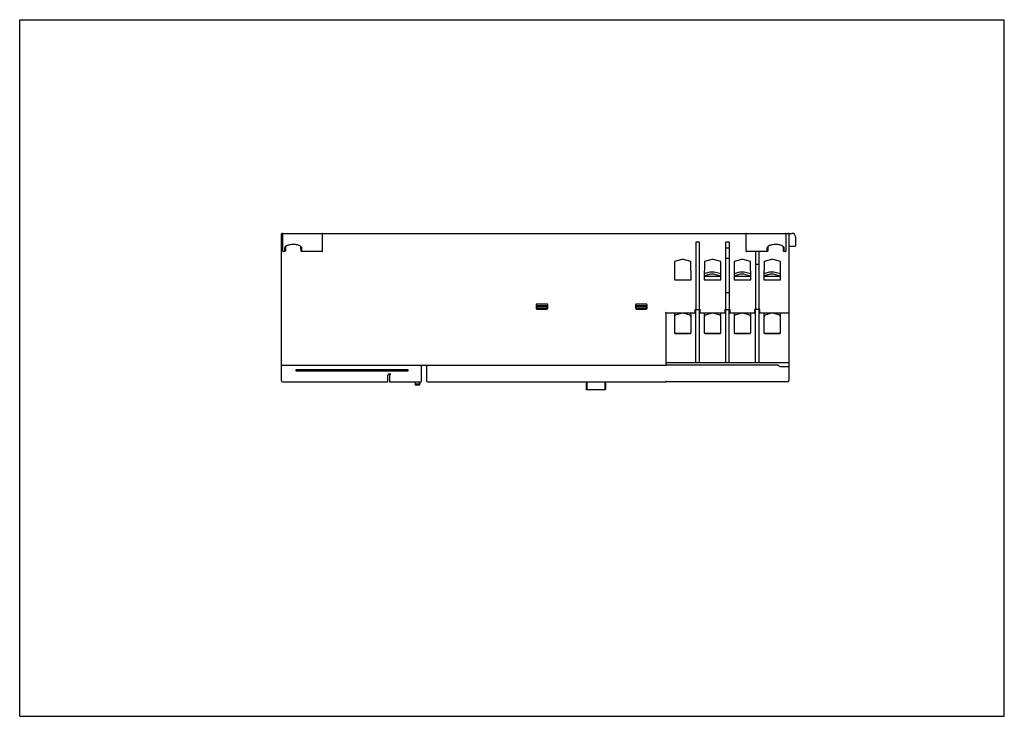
# Model space of a CAD drawing. Header units: millimetres. Extents: x 0 to 297, y 0 to 210.
import ezdxf

# ---------------------------------------------------------------- set-up
doc = ezdxf.new("R2010")
doc.units = ezdxf.units.MM
doc.header["$LTSCALE"] = 16.335
doc.layers.get('0').update_dxf_attribs({"linetype": 'CONTINUOUS'})

msp = doc.modelspace()

# ---------------------------------------------------------------- linework, layer by layer
at = {"color": 7, "linetype": 'Continuous'}
for p, q in [((0, 0), (0, 210)), ((0, 210), (297, 210)), ((297, 0), (297, 210)), ((79.15, 145.59), (233, 145.59)), ((79, 101.09), (79, 145.44)), ((79.35, 140.25), (79.35, 145.44)), ((91.35, 140.25), (91.35, 145.44)), ((205.01, 142.91), (203.99, 142.91)), ((203.99, 142.91), (203.99, 125.34)), ((205.01, 125.34), (205.01, 142.91)), ((214.03, 142.91), (212.97, 142.91)), ((213.01, 122.59), (212.97, 142.91)), ((214.03, 142.91), (214, 125.34)), ((219.15, 140.25), (219.15, 145.44)), ((231.15, 140.25), (231.15, 145.44)), ((232, 145.44), (232, 101.14)), ((234, 144.59), (234, 141.85)), ((79.99, 140.09), (79.5, 140.09)), ((79.99, 140.09), (80, 141.18)), ((80.24, 140.36), (79.99, 140.09)), ((80, 141.18), (80.25, 141.4)), ((80.24, 140.36), (80.25, 141.4)), ((84.75, 141.4), (84.76, 140.36)), ((85, 141.18), (84.75, 141.4)), ((85.01, 140.09), (84.76, 140.36)), ((85, 141.18), (85.01, 140.09)), ((91.2, 140.09), (85.01, 140.09)), ((214.03, 141.09), (212.97, 141.09)), ((225.49, 140.09), (219.3, 140.09)), ((221.99, 140.09), (221.99, 125.34)), ((223.01, 125.34), (223.01, 140.09)), ((225.49, 140.09), (225.5, 141.18)), ((225.74, 140.36), (225.49, 140.09)), ((225.5, 141.18), (225.75, 141.4)), ((225.74, 140.36), (225.75, 141.4)), ((230.5, 141.18), (230.25, 141.4)), ((230.25, 141.4), (230.26, 140.36)), ((230.51, 140.09), (230.26, 140.36)), ((230.5, 141.18), (230.51, 140.09)), ((231, 140.09), (230.51, 140.09)), ((232, 141.69), (233.85, 141.7)), ((197.53, 137.1), (197.5, 131.61)), ((199.74, 137.69), (197.53, 137.1)), ((202.48, 137.1), (200.26, 137.69)), ((202.51, 131.61), (202.48, 137.1)), ((206.53, 137.1), (206.5, 131.61)), ((208.74, 137.69), (206.53, 137.1)), ((211.48, 137.1), (209.26, 137.69)), ((211.51, 131.61), (211.48, 137.1)), ((212.98, 138.09), (214.02, 138.09)), ((215.53, 137.1), (215.5, 131.61)), ((217.74, 137.69), (215.53, 137.1)), ((220.48, 137.1), (218.26, 137.69)), ((220.51, 131.61), (220.48, 137.1)), ((224.53, 137.1), (224.5, 131.61)), ((226.74, 137.69), (224.53, 137.1)), ((229.48, 137.1), (227.26, 137.69)), ((229.51, 131.61), (229.48, 137.1)), ((206.51, 133.5), (208.32, 133.99)), ((208.32, 133.99), (209.52, 133.99)), ((209.52, 133.99), (211.5, 133.46)), ((215.51, 133.5), (217.32, 133.99)), ((217.32, 133.99), (218.52, 133.99)), ((218.52, 133.99), (220.5, 133.46)), ((221.99, 136.34), (223.01, 136.34)), ((224.51, 133.5), (226.32, 133.99)), ((226.32, 133.99), (227.52, 133.99)), ((227.52, 133.99), (229.5, 133.46)), ((197.5, 131.61), (202.51, 131.61)), ((211.5, 132.56), (206.5, 132.56)), ((206.5, 131.61), (211.51, 131.61)), ((206.55, 132.66), (206.55, 132.56)), ((208.42, 133.24), (206.63, 132.76)), ((209.42, 133.24), (208.42, 133.24)), ((211.38, 132.71), (209.42, 133.24)), ((211.45, 132.56), (211.45, 132.61)), ((220.5, 132.56), (215.5, 132.56)), ((215.5, 131.61), (220.51, 131.61)), ((215.55, 132.66), (215.55, 132.56)), ((217.42, 133.24), (215.63, 132.76)), ((218.42, 133.24), (217.42, 133.24)), ((220.38, 132.71), (218.42, 133.24)), ((220.45, 132.56), (220.45, 132.61)), ((229.5, 132.56), (224.5, 132.56)), ((224.5, 131.61), (229.51, 131.61)), ((224.55, 132.66), (224.55, 132.56)), ((226.42, 133.24), (224.63, 132.76)), ((227.42, 133.24), (226.42, 133.24)), ((229.38, 132.71), (227.42, 133.24)), ((229.45, 132.56), (229.45, 132.61)), ((213, 127.79), (214.01, 127.79)), ((203.99, 125.34), (203.92, 125.34)), ((203.92, 125.34), (203.92, 122.59)), ((205.09, 125.34), (205.01, 125.34)), ((205.09, 122.59), (205.09, 125.34)), ((214.09, 125.34), (214, 125.34)), ((214.09, 122.59), (214.09, 125.34)), ((221.99, 125.34), (221.92, 125.34)), ((221.92, 125.34), (221.92, 122.59)), ((223.09, 125.34), (223.01, 125.34)), ((223.09, 122.59), (223.09, 125.34)), ((155.74, 124.04), (155.74, 123.03)), ((159.01, 124.29), (155.99, 124.29)), ((155.99, 122.78), (159.01, 122.78)), ((156, 123.09), (156, 123.76)), ((159, 123.76), (156, 123.76)), ((159, 123.31), (156, 123.31)), ((158.75, 122.84), (156.25, 122.84)), ((159, 123.76), (159, 123.07)), ((159.26, 123.03), (159.26, 124.04)), ((185.74, 124.04), (185.74, 123.03)), ((189.01, 124.29), (185.99, 124.29)), ((185.99, 122.78), (189.01, 122.78)), ((189, 123.76), (186, 123.76)), ((186, 123.09), (186, 123.76)), ((189, 123.31), (186, 123.31)), ((188.75, 122.84), (186.25, 122.84)), ((189, 123.76), (189, 123.09)), ((189.26, 123.03), (189.26, 124.04)), ((203.72, 122.59), (205.28, 122.59)), ((203.72, 122.59), (203.72, 121.59)), ((203.75, 121.59), (203.75, 122.59)), ((203.99, 106.64), (203.99, 122.59)), ((205.01, 106.64), (205.01, 122.59)), ((205.25, 121.59), (205.25, 122.59)), ((205.28, 121.59), (205.28, 122.59)), ((212.72, 122.59), (214.28, 122.59)), ((212.72, 122.59), (212.72, 121.59)), ((212.75, 121.59), (212.75, 122.59)), ((212.99, 106.64), (212.99, 122.59)), ((214.01, 106.64), (214.01, 122.59)), ((214.25, 121.59), (214.25, 122.59)), ((214.28, 121.59), (214.28, 122.59)), ((223.28, 122.59), (221.72, 122.59)), ((221.72, 122.59), (221.72, 121.59)), ((221.75, 121.59), (221.75, 122.59)), ((221.99, 106.64), (221.99, 122.59)), ((223.01, 106.64), (223.01, 122.59)), ((223.25, 121.59), (223.25, 122.59)), ((223.28, 121.59), (223.28, 122.59)), ((195, 121.59), (194.85, 121.74)), ((195, 121.59), (203.75, 121.59)), ((195, 105.99), (195, 121.59)), ((197.48, 121.59), (197.48, 115.66)), ((197.5, 120.29), (197.5, 115.65)), ((199.61, 121.43), (198.05, 121.01)), ((199.61, 121.59), (199.61, 121.43)), ((200.39, 121.43), (200.39, 121.59)), ((201.95, 121.01), (200.39, 121.43)), ((202.5, 115.68), (202.5, 120.29)), ((202.53, 115.66), (202.53, 121.59)), ((205.25, 121.59), (212.75, 121.59)), ((206.48, 121.59), (206.48, 115.66)), ((206.5, 120.29), (206.5, 115.65)), ((208.61, 121.43), (207.05, 121.01)), ((208.61, 121.59), (208.61, 121.43)), ((209.39, 121.43), (209.39, 121.59)), ((210.95, 121.01), (209.39, 121.43)), ((211.5, 115.68), (211.5, 120.29)), ((211.53, 115.66), (211.53, 121.59)), ((214.25, 121.59), (221.75, 121.59)), ((215.48, 121.59), (215.48, 115.66)), ((215.5, 120.29), (215.5, 115.65)), ((217.61, 121.43), (216.05, 121.01)), ((217.61, 121.59), (217.61, 121.43)), ((218.39, 121.43), (218.39, 121.59)), ((219.95, 121.01), (218.39, 121.43)), ((220.5, 115.68), (220.5, 120.29)), ((220.53, 115.66), (220.53, 121.59)), ((223.25, 121.59), (231.85, 121.59)), ((224.48, 121.59), (224.48, 115.66)), ((224.5, 120.29), (224.5, 115.65)), ((226.61, 121.43), (225.05, 121.01)), ((226.61, 121.59), (226.61, 121.43)), ((227.39, 121.43), (227.39, 121.59)), ((228.95, 121.01), (227.39, 121.43)), ((229.5, 115.68), (229.5, 120.29)), ((229.53, 115.66), (229.53, 121.59)), ((202.25, 115.41), (197.75, 115.41)), ((197.75, 115.39), (202.25, 115.39)), ((211.25, 115.41), (206.75, 115.41)), ((206.75, 115.39), (211.25, 115.39)), ((220.25, 115.41), (215.75, 115.41)), ((215.75, 115.39), (220.25, 115.39)), ((229.25, 115.41), (224.75, 115.41)), ((224.75, 115.39), (229.25, 115.39)), ((79.15, 105.84), (194.85, 105.84)), ((83.25, 104.44), (83.25, 104.14)), ((117.15, 104.44), (83.25, 104.44)), ((83.25, 104.14), (117.15, 104.14)), ((117.15, 104.14), (117.15, 104.44)), ((121.25, 101.09), (121.25, 105.84)), ((122.75, 105.84), (122.75, 101.09)), ((228.75, 105.84), (194.86, 105.84)), ((195, 106.64), (231.85, 106.64)), ((111.01, 100.84), (111.04, 102.75)), ((111.53, 102.51), (111.5, 100.99)), ((111.54, 103.24), (111.98, 103.24)), ((195, 100.84), (195, 101.14)), ((79.25, 100.84), (111.01, 100.84)), ((111.65, 100.84), (121, 100.84)), ((119.26, 100.84), (119.26, 100.09)), ((119.51, 99.84), (119.26, 100.09)), ((120.74, 100.09), (119.26, 100.09)), ((120.49, 99.84), (119.51, 99.84)), ((120.49, 99.84), (120.74, 100.09)), ((120.73, 100.58), (120.73, 100.84)), ((120.74, 100.37), (120.74, 100.09)), ((123, 100.84), (195, 100.84)), ((170.85, 100.84), (170.85, 98.71)), ((171.1, 98.46), (170.85, 98.71)), ((171.1, 100.84), (171.1, 98.46)), ((176.6, 98.46), (171.1, 98.46)), ((176.6, 98.46), (176.6, 100.84)), ((176.6, 98.46), (176.85, 98.71)), ((176.85, 98.71), (176.85, 100.84)), ((195, 100.89), (231.75, 100.89)), ((0, 0), (297, 0))]:
    msp.add_line(p, q, dxfattribs=at)
for centre, radius, start, end in [((79.15, 145.44), 0.15, 90, 180), ((79.5, 145.44), 0.15, 90, 180), ((91.2, 145.44), 0.15, 0, 90), ((219.3, 145.44), 0.15, 90, 180), ((231, 145.44), 0.15, 0, 90), ((231.85, 145.44), 0.15, 0, 90), ((233, 144.59), 1, 0, 90), ((233.85, 141.85), 0.15, 270.5, 360), ((200, 136.73), 1, 75, 105), ((209, 136.73), 1, 75, 105), ((218, 136.73), 1, 75, 105), ((227, 136.73), 1, 75, 105), ((206.65, 132.66), 0.1, 105, 180), ((211.35, 132.61), 0.1, 0, 75), ((215.65, 132.66), 0.1, 105, 180), ((220.35, 132.61), 0.1, 0, 75), ((224.65, 132.66), 0.1, 105, 180), ((229.35, 132.61), 0.1, 0, 75), ((198.25, 120.29), 0.744, 105, 180.0052), ((201.76, 120.29), 0.744, 359.9948, 75), ((207.25, 120.29), 0.744, 105, 180.0052), ((210.76, 120.29), 0.744, 359.9948, 75), ((216.25, 120.29), 0.744, 105, 180.0052), ((219.76, 120.29), 0.744, 359.9948, 75), ((225.25, 120.29), 0.744, 105, 180.0052), ((228.76, 120.29), 0.744, 359.9948, 75), ((231.85, 121.74), 0.15, 270, 360), ((197.75, 115.66), 0.276, 180, 270), ((197.75, 115.66), 0.25, 183.6962, 270), ((202.25, 115.66), 0.25, 270, 3.6857), ((202.25, 115.66), 0.276, 270, 360), ((206.75, 115.66), 0.276, 180, 270), ((206.75, 115.66), 0.25, 183.6962, 270), ((211.25, 115.66), 0.25, 270, 3.6857), ((211.25, 115.66), 0.276, 270, 360), ((215.75, 115.66), 0.276, 180, 270), ((215.75, 115.66), 0.25, 183.6962, 270), ((220.25, 115.66), 0.25, 270, 3.6857), ((220.25, 115.66), 0.276, 270, 360), ((224.75, 115.66), 0.276, 180, 270), ((224.75, 115.66), 0.25, 183.6962, 270), ((229.25, 115.66), 0.25, 270, 3.6857), ((229.25, 115.66), 0.276, 270, 360), ((79.15, 105.99), 0.15, 180, 270), ((194.85, 105.99), 0.15, 270, 360), ((231.85, 106.79), 0.15, 270, 360), ((79.25, 101.09), 0.25, 180, 270), ((111.54, 102.74), 0.5, 90.0018, 179), ((111.65, 100.99), 0.15, 179, 270), ((112.78, 102.49), 1.25, 143.13, 179), ((121, 101.09), 0.25, 270, 360), ((123, 101.09), 0.25, 180, 270), ((231.75, 101.14), 0.25, 270, 360), ((122.56, 100.58), 1.83, 180.0594, 182.5551)]:
    msp.add_arc(centre, radius, start, end, dxfattribs=at)
for centre, major_axis, ratio, start_param, end_param in [((79.5, 140.25), (0, 0.165), 0.907467, 1.570796, 3.141593), ((91.2, 140.25), (0, 0.165), 0.907467, -3.141593, -1.570796), ((219.3, 140.25), (0, 0.165), 0.907467, 1.570796, 3.141593), ((231, 140.25), (0, 0.165), 0.907467, -3.141593, -1.570796), ((155.99, 124.04), (-0.177, 0.177), 0.999695, -0.785246, 0.785246), ((155.99, 123.03), (0.177, 0.177), 0.999695, 2.357385, 3.927877), ((156.25, 123.09), (-0.177, -0.177), 0.999695, -0.785246, 0.785246), ((159.01, 124.04), (0.177, 0.177), 0.999695, -0.785246, 0.785246), ((159.01, 123.03), (-0.177, 0.177), 0.999695, -3.926838, -2.356347), ((185.99, 124.04), (0.177, -0.177), 0.999695, 2.356347, 3.926839), ((185.99, 123.03), (0.177, 0.177), 0.999695, 2.357839, 3.92833), ((186.25, 123.09), (0.177, 0.177), 0.999695, -3.926839, -2.356347), ((188.75, 123.09), (0.177, -0.177), 0.999695, -0.785246, 0.785246), ((189.01, 124.04), (0.177, 0.177), 0.999695, -0.785246, 0.785246), ((189.01, 123.03), (0.177, -0.177), 0.999695, -0.786734, 0.783758)]:
    msp.add_ellipse(centre, major_axis=major_axis, ratio=ratio, start_param=start_param, end_param=end_param, dxfattribs=at)
for points, knots in [([(80, 141.18), (80, 141.21), (80.01, 141.33), (80.06, 141.44), (80.12, 141.52)], [0, 0, 0, 0, 0.238676, 1, 1, 1, 1]), ([(80.12, 141.52), (80.13, 141.53), (80.16, 141.58), (80.2, 141.63), (80.23, 141.66)], [0, 0, 0, 0, 0.24129, 1, 1, 1, 1]), ([(80.23, 141.66), (80.25, 141.68), (80.34, 141.76), (80.43, 141.82), (80.51, 141.87)], [0, 0, 0, 0, 0.235884, 1, 1, 1, 1]), ([(80.25, 141.4), (80.25, 141.43), (80.26, 141.55), (80.31, 141.67), (80.36, 141.75)], [0, 0, 0, 0, 0.241316, 1, 1, 1, 1]), ([(80.51, 141.87), (80.64, 141.95), (80.95, 142.09), (81.63, 142.28), (82.56, 142.37), (83.48, 142.27), (84.15, 142.06), (84.45, 141.91), (84.57, 141.82)], [0, 0, 0, 0, 0.111853, 0.236247, 0.503423, 0.768955, 0.89106, 1, 1, 1, 1]), ([(84.57, 141.82), (84.59, 141.81), (84.66, 141.76), (84.73, 141.7), (84.77, 141.66)], [0, 0, 0, 0, 0.261572, 1, 1, 1, 1]), ([(84.62, 141.78), (84.63, 141.77), (84.66, 141.72), (84.69, 141.67), (84.7, 141.63)], [0, 0, 0, 0, 0.258406, 1, 1, 1, 1]), ([(84.7, 141.63), (84.71, 141.62), (84.74, 141.54), (84.75, 141.46), (84.75, 141.4)], [0, 0, 0, 0, 0.257147, 1, 1, 1, 1]), ([(84.77, 141.66), (84.79, 141.64), (84.84, 141.58), (84.89, 141.51), (84.92, 141.46)], [0, 0, 0, 0, 0.264851, 1, 1, 1, 1]), ([(84.92, 141.46), (84.94, 141.44), (84.98, 141.35), (85, 141.25), (85, 141.18)], [0, 0, 0, 0, 0.263031, 1, 1, 1, 1]), ([(225.5, 141.18), (225.5, 141.21), (225.51, 141.33), (225.56, 141.44), (225.62, 141.52)], [0, 0, 0, 0, 0.238676, 1, 1, 1, 1]), ([(225.62, 141.52), (225.63, 141.53), (225.66, 141.58), (225.7, 141.63), (225.73, 141.66)], [0, 0, 0, 0, 0.24129, 1, 1, 1, 1]), ([(225.73, 141.66), (225.75, 141.68), (225.84, 141.76), (225.93, 141.82), (226.01, 141.87)], [0, 0, 0, 0, 0.235884, 1, 1, 1, 1]), ([(225.75, 141.4), (225.75, 141.43), (225.76, 141.55), (225.81, 141.67), (225.86, 141.75)], [0, 0, 0, 0, 0.241316, 1, 1, 1, 1]), ([(226.01, 141.87), (226.14, 141.95), (226.45, 142.09), (227.13, 142.28), (228.06, 142.37), (228.98, 142.27), (229.65, 142.06), (229.95, 141.91), (230.07, 141.82)], [0, 0, 0, 0, 0.111853, 0.236247, 0.503423, 0.768955, 0.89106, 1, 1, 1, 1]), ([(230.07, 141.82), (230.09, 141.81), (230.16, 141.76), (230.23, 141.7), (230.27, 141.66)], [0, 0, 0, 0, 0.261572, 1, 1, 1, 1]), ([(230.12, 141.78), (230.13, 141.77), (230.16, 141.72), (230.19, 141.67), (230.2, 141.63)], [0, 0, 0, 0, 0.258406, 1, 1, 1, 1]), ([(230.2, 141.63), (230.21, 141.62), (230.24, 141.54), (230.25, 141.46), (230.25, 141.4)], [0, 0, 0, 0, 0.257147, 1, 1, 1, 1]), ([(230.27, 141.66), (230.29, 141.64), (230.34, 141.58), (230.39, 141.51), (230.42, 141.46)], [0, 0, 0, 0, 0.264851, 1, 1, 1, 1]), ([(230.42, 141.46), (230.44, 141.44), (230.48, 141.35), (230.5, 141.25), (230.5, 141.18)], [0, 0, 0, 0, 0.263031, 1, 1, 1, 1]), ([(158.75, 122.84), (158.78, 122.84), (158.85, 122.85), (158.93, 122.91), (158.98, 122.99), (158.99, 123.04), (159, 123.07)], [0, 0, 0, 0, 0.266223, 0.528183, 0.790143, 1, 1, 1, 1]), ([(228.75, 105.84), (228.83, 105.76), (229.01, 105.63), (229.3, 105.48), (229.61, 105.4), (229.92, 105.41), (230.21, 105.44), (230.58, 105.46), (230.92, 105.45), (231.23, 105.45), (231.42, 105.45), (231.59, 105.46), (231.73, 105.46), (231.85, 105.46), (231.92, 105.47), (231.96, 105.47), (231.98, 105.47), (231.99, 105.48), (232, 105.48), (232, 105.48)], [0, 0, 0, 0, 0.097712, 0.19488, 0.288498, 0.380104, 0.46976, 0.554451, 0.705661, 0.771598, 0.830303, 0.881039, 0.923199, 0.956427, 0.980406, 0.988858, 0.994933, 0.998626, 1, 1, 1, 1]), ([(120.74, 100.37), (120.74, 100.38), (120.74, 100.42), (120.73, 100.46), (120.73, 100.5)], [0, 0, 0, 0, 0.200405, 1, 1, 1, 1])]:
    msp.add_open_spline(points, degree=3, knots=knots, dxfattribs=at)

doc.saveas('drawing.dxf')
